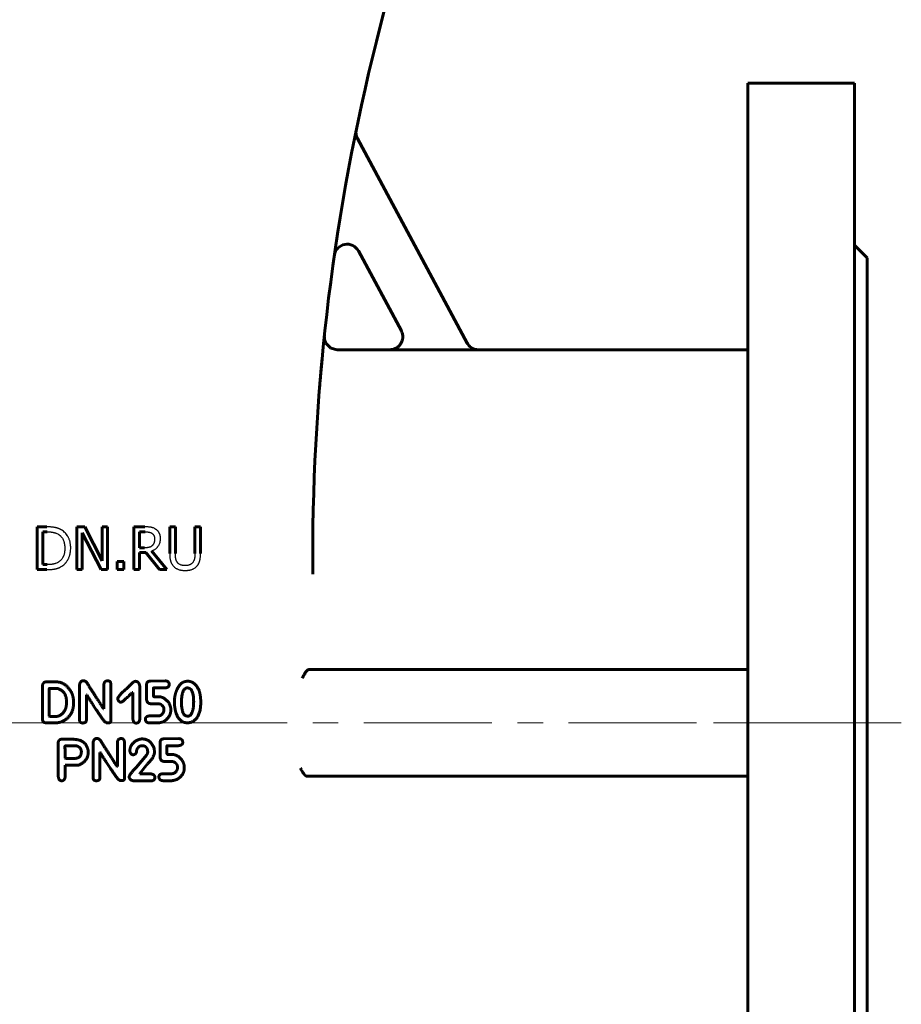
# Model space of a CAD drawing. Header units: millimetres. Extents: x 0 to 594, y 0 to 420.
# Tile 4 of 16: x 237 to 289, y 153 to 211. Entities that reach past the tile are written whole.
import ezdxf

# ---------------------------------------------------------------- set-up
doc = ezdxf.new("R2010")
doc.units = ezdxf.units.MM
for name, pattern in [('K5LT-1', [0]), ('K5LT_AXLED', [12, 7.5, -1.5, 1.5, -1.5]), ('K5LT_BASIC', [0])]:
    doc.linetypes.add(name, pattern=pattern)
doc.layers.add('Системный слой (1)', color=251, linetype='Continuous', true_color=0x6c6c6c)

# ---------------------------------------------------------------- blocks, each defined once
blk = doc.blocks.new('U2')
at = {"layer": 'Системный слой (1)', "color": 143, "linetype": 'K5LT_BASIC', "lineweight": 60, "true_color": 0x33acca}
for p, q in [((255.339, 192.558), (255.338, 192.532)), ((255.338, 192.532), (255.34, 192.478)), ((255.34, 192.581), (255.339, 192.578)), ((255.339, 192.578), (255.339, 192.572)), ((255.339, 192.572), (255.339, 192.558)), ((255.341, 192.593), (255.34, 192.592)), ((255.34, 192.592), (255.34, 192.591)), ((255.34, 192.591), (255.34, 192.59)), ((255.34, 192.59), (255.34, 192.589)), ((255.34, 192.589), (255.34, 192.589)), ((255.34, 192.589), (255.34, 192.589)), ((255.34, 192.589), (255.34, 192.589)), ((255.34, 192.589), (255.34, 192.588)), ((255.34, 192.588), (255.34, 192.587)), ((255.34, 192.587), (255.34, 192.587)), ((255.34, 192.587), (255.34, 192.587)), ((255.34, 192.587), (255.34, 192.586)), ((255.34, 192.586), (255.34, 192.586)), ((255.34, 192.586), (255.34, 192.586)), ((255.34, 192.586), (255.34, 192.586)), ((255.34, 192.586), (255.34, 192.585)), ((255.34, 192.585), (255.34, 192.585)), ((255.34, 192.585), (255.34, 192.584)), ((255.34, 192.584), (255.34, 192.584)), ((255.34, 192.584), (255.34, 192.583)), ((255.34, 192.583), (255.34, 192.581)), ((255.34, 192.478), (255.356, 192.371)), ((255.341, 192.594), (255.341, 192.593)), ((255.341, 192.593), (255.341, 192.593)), ((255.341, 192.593), (255.341, 192.593)), ((255.341, 192.593), (255.341, 192.593)), ((255.341, 192.593), (255.341, 192.593)), ((255.356, 192.371), (255.432, 192.169)), ((255.432, 192.169), (255.721, 191.879)), ((255.721, 191.879), (256.088, 191.783))]:
    blk.add_line(p, q, dxfattribs=at)
blk = doc.blocks.new('U36')
at = {"layer": 'Системный слой (1)', "color": 143, "linetype": 'K5LT_BASIC', "lineweight": 60, "true_color": 0x33acca}
for p, q in [((259.187, 191.783), (256.088, 191.783)), ((280.155, 191.783), (264.371, 191.783))]:
    blk.add_line(p, q, dxfattribs=at)
blk = doc.blocks.new('U42')
at = {"layer": 'Системный слой (1)', "color": 143, "linetype": 'K5LT_BASIC', "lineweight": 60, "true_color": 0x33acca}
for p, q in [((286.405, 207.408), (286.405, 169.908)), ((286.405, 169.908), (286.405, 132.408))]:
    blk.add_line(p, q, dxfattribs=at)
blk = doc.blocks.new('U43')
at = {"layer": 'Системный слой (1)', "color": 143, "linetype": 'K5LT_BASIC', "lineweight": 60, "true_color": 0x33acca}
for p, q in [((280.155, 207.408), (280.155, 169.908)), ((280.155, 169.908), (280.155, 132.408))]:
    blk.add_line(p, q, dxfattribs=at)
blk = doc.blocks.new('U44')
at = {"layer": 'Системный слой (1)', "color": 143, "linetype": 'K5LT_BASIC', "lineweight": 60, "true_color": 0x33acca}
for p, q in [((287.155, 197.158), (287.155, 169.908)), ((287.155, 169.908), (287.155, 142.658))]:
    blk.add_line(p, q, dxfattribs=at)

msp = doc.modelspace()

# ---------------------------------------------------------------- linework, layer by layer
at = {"layer": 'Системный слой (1)', "color": 143, "linetype": 'K5LT_BASIC', "lineweight": 60, "true_color": 0x33acca}
for p, q in [((258.3872, 209.8367), (259.1816, 213.0143)), ((286.405, 207.408), (280.155, 207.408)), ((263.7144, 192.1696), (257.2822, 204.1502)), ((257.3327, 197.5725), (259.8525, 192.8791)), ((287.155, 197.158), (286.405, 197.908)), ((255.3088, 192.2868), (255.3296, 192.4889)), ((255.3342, 192.533), (255.3341, 192.5323)), ((264.3755, 191.774), (259.192, 191.774)), ((239.0726, 181.3976), (238.5033, 181.3976)), ((238.5033, 181.3976), (238.5033, 178.8976)), ((240.8352, 181.3976), (240.8352, 178.8976)), ((241.3072, 181.3976), (240.8352, 181.3976)), ((242.3141, 179.4183), (241.3072, 181.3976)), ((242.6241, 181.3976), (242.3141, 181.3976)), ((242.3141, 181.3976), (242.3141, 179.4183)), ((242.6241, 178.8976), (242.6241, 181.3976)), ((244.1719, 181.3976), (244.1719, 178.8976)), ((244.8161, 181.3976), (244.1719, 181.3976)), ((246.2748, 181.3976), (246.2748, 179.8377)), ((246.607, 181.3976), (246.2748, 181.3976)), ((246.607, 179.8377), (246.607, 181.3976)), ((247.7517, 181.3976), (247.7517, 179.8296)), ((248.0839, 181.3976), (247.7517, 181.3976)), ((248.0839, 179.8377), (248.0839, 181.3976)), ((238.8356, 181.1099), (239.0888, 181.1099)), ((238.8356, 179.1853), (238.8356, 181.1099)), ((241.1451, 181.0532), (242.2513, 178.8976)), ((241.1451, 178.8976), (241.1451, 181.0532)), ((244.5041, 181.1099), (244.8343, 181.1099)), ((244.5041, 180.1699), (244.5041, 181.1099)), ((244.7959, 180.1699), (244.5041, 180.1699)), ((244.5041, 178.8976), (244.5041, 179.8924)), ((244.5041, 179.8924), (244.885, 179.8924)), ((244.885, 179.8924), (245.6751, 178.8976)), ((246.1066, 178.8976), (245.2172, 179.9855)), ((254.655, 178.6329), (254.655, 179.5198)), ((238.5033, 178.8976), (239.0787, 178.8976)), ((239.0888, 179.1853), (238.8356, 179.1853)), ((240.8352, 178.8976), (241.1451, 178.8976)), ((242.2513, 178.8976), (242.6241, 178.8976)), ((243.1954, 179.3757), (243.1954, 178.8976)), ((243.5965, 179.3757), (243.1954, 179.3757)), ((243.1954, 178.8976), (243.5965, 178.8976)), ((243.5965, 178.8976), (243.5965, 179.3757)), ((244.1719, 178.8976), (244.5041, 178.8976)), ((245.6751, 178.8976), (246.1066, 178.8976)), ((254.4622, 173.033), (254.424, 173.033)), ((280.155, 173.033), (254.4622, 173.033)), ((238.8171, 172.0854), (238.8171, 170.1082)), ((239.0636, 172.313), (239.0037, 172.3096)), ((239.6336, 172.313), (239.0636, 172.313)), ((240.993, 172.1487), (240.993, 170.0791)), ((242.419, 172.1384), (242.419, 170.7313)), ((242.8281, 170.0227), (242.8281, 172.1487)), ((244.5196, 170.1271), (244.5196, 172.0665)), ((244.9162, 172.1213), (244.9162, 171.3527)), ((246.0117, 172.3712), (245.1473, 172.361)), ((245.339, 171.9587), (245.9929, 171.9587)), ((239.2159, 171.9142), (239.2108, 170.2983)), ((239.6062, 171.933), (239.2348, 171.933)), ((241.3919, 170.0791), (241.3919, 171.5581)), ((241.3919, 171.5581), (241.4107, 171.5581)), ((244.0797, 171.6916), (244.1173, 171.6916)), ((244.1173, 171.6916), (244.1173, 170.1459)), ((245.3202, 171.517), (245.3202, 171.9399)), ((245.6471, 171.44), (245.3869, 171.44)), ((240.2242, 171.0771), (240.2242, 171.1918)), ((243.4052, 171.1285), (243.4326, 171.1285)), ((246.9681, 171.2842), (246.9595, 171.0908)), ((248.0961, 171.137), (248.0961, 171.1456)), ((239.2108, 170.2983), (239.2296, 170.288)), ((239.2296, 170.288), (239.6062, 170.288)), ((242.419, 170.7313), (242.4001, 170.7313)), ((245.5889, 170.3154), (245.0514, 170.3154)), ((245.9347, 170.7382), (245.9347, 170.6047)), ((246.3387, 170.6423), (246.3387, 170.7296)), ((247.2916, 170.3137), (247.3755, 170.3137)), ((239.0345, 169.908), (239.5583, 169.908)), ((242.6107, 169.9114), (242.6757, 169.9114)), ((245.0805, 169.908), (245.6078, 169.908)), ((239.7294, 168.7328), (239.738, 166.8789)), ((240.4604, 168.9553), (239.9468, 168.9553)), ((240.8404, 168.5616), (240.1557, 168.5616)), ((241.7868, 168.7653), (241.7868, 166.6958)), ((243.2127, 168.7551), (243.2127, 167.348)), ((243.6218, 166.6393), (243.6218, 168.7653)), ((244.6612, 168.5736), (244.7279, 168.5736)), ((245.7099, 168.7379), (245.7099, 167.9694)), ((246.8055, 168.9879), (245.941, 168.9776)), ((246.1139, 168.1337), (246.1139, 168.5565)), ((246.1328, 168.5753), (246.7867, 168.5753)), ((242.1856, 168.1748), (242.2045, 168.1748)), ((242.1856, 166.6958), (242.1856, 168.1748)), ((244.9265, 168.043), (244.3017, 167.2949)), ((244.9847, 168.2141), (244.9847, 168.1936)), ((245.3904, 168.2415), (245.3716, 168.3939)), ((246.4409, 168.0566), (246.1807, 168.0566)), ((240.1471, 167.8478), (240.1659, 167.829)), ((240.1471, 167.4387), (240.9448, 167.4387)), ((240.1471, 166.7557), (240.1471, 167.4387)), ((240.1659, 167.829), (240.688, 167.829)), ((243.2127, 167.348), (243.1939, 167.348)), ((244.5208, 166.944), (244.9744, 167.5038)), ((246.7285, 167.3548), (246.7285, 167.2213)), ((247.1324, 167.259), (247.1324, 167.3463)), ((244.5208, 166.9217), (244.5208, 166.944)), ((245.1644, 166.9217), (244.5208, 166.9217)), ((246.3827, 166.932), (245.8452, 166.932)), ((254.3314, 166.783), (254.3561, 166.783)), ((254.3561, 166.783), (280.155, 166.783)), ((243.4044, 166.528), (243.4695, 166.528)), ((243.9046, 166.7557), (243.9046, 166.7369)), ((244.1785, 166.5143), (245.1644, 166.5143)), ((245.4092, 166.6889), (245.4092, 166.718)), ((245.8743, 166.5246), (246.4015, 166.5246))]:
    msp.add_line(p, q, dxfattribs=at)
at = {"layer": 'Системный слой (1)', "color": 30, "linetype": 'K5LT_AXLED', "lineweight": 18, "true_color": 0xff8000}
for p in [(197.655, 169.908), (278.155, 169.908)]:
    msp.add_line(p, (289.155, 169.908), dxfattribs=at)
at = {"layer": 'Системный слой (1)', "color": 143, "linetype": 'K5LT_BASIC', "lineweight": 60, "true_color": 0x33acca}
for centre, radius, start, end in [((379.655, 179.5198), 125, 165.963757, 180), ((257.943, 204.5049), 0.75, 168.399422, 208.230722), ((256.6719, 197.2177), 0.75, 28.230722, 171.811037), ((379.655, 179.5198), 125, 174.023963, 174.08637), ((254.424, 172.9534), 0.0796, 89.961249, 93.355354)]:
    msp.add_arc(centre, radius, start, end, dxfattribs=at)
for points, knots in [([(259.8478, 192.8877), (259.8511, 192.8816), (259.8543, 192.8754), (259.8595, 192.8651), (259.8615, 192.8609), (259.8685, 192.8463), (259.8732, 192.8357), (259.8857, 192.8058), (259.8929, 192.7862), (259.9094, 192.7346), (259.9174, 192.7021), (259.9294, 192.6355), (259.9332, 192.6013), (259.9362, 192.5323), (259.9354, 192.4975), (259.9292, 192.4285), (259.9238, 192.3944), (259.9085, 192.328), (259.8987, 192.2957), (259.8759, 192.2356), (259.8631, 192.2077), (259.8334, 192.1521), (259.8163, 192.1246), (259.7782, 192.0713), (259.7571, 192.0456), (259.7116, 191.9968), (259.6871, 191.9739), (259.6358, 191.9318), (259.6091, 191.9126), (259.5538, 191.8784), (259.5252, 191.8632), (259.4657, 191.8363), (259.4347, 191.8247), (259.3714, 191.8055), (259.3389, 191.798), (259.2668, 191.7862), (259.227, 191.783), (259.1871, 191.783)], [0, 0, 0, 0, 0.2025211, 0.2025211, 0.3375352, 0.3375352, 0.6750704, 0.6750704, 1.2826337, 1.2826337, 2.2532505, 2.2532505, 3.2520609, 3.2520609, 4.2633578, 4.2633578, 5.2671839, 5.2671839, 6.2447194, 6.2447194, 7.1377223, 7.1377223, 8.0778849, 8.0778849, 9.0438606, 9.0438606, 10.0179668, 10.0179668, 10.9729877, 10.9729877, 11.9127318, 11.9127318, 12.8727501, 12.8727501, 13.8382009, 13.8382009, 15, 15, 15, 15]), ([(264.3706, 191.783), (264.2166, 191.783), (263.9477, 191.8688), (263.7644, 192.0764), (263.7098, 192.1782)], [0, 0, 0, 0, 0.5714281, 1, 1, 1, 1]), ([(255.061, 189.5844), (255.071, 189.7088), (255.081, 189.8297), (255.1006, 190.0641), (255.1102, 190.1776), (255.1292, 190.3974), (255.1385, 190.5035), (255.1477, 190.6071), (255.1478, 190.6083), (255.1505, 190.6381), (255.1532, 190.6691), (255.1619, 190.7666), (255.1682, 190.8358), (255.1747, 190.9074), (255.1752, 190.9128), (255.1774, 190.9368), (255.1791, 190.9552), (255.1814, 190.9802), (255.182, 190.9869), (255.1828, 190.9959), (255.183, 190.9983), (255.1833, 191.0016), (255.1834, 191.0025), (255.1835, 191.0037), (255.1835, 191.004), (255.1836, 191.0047), (255.1836, 191.005), (255.1837, 191.0055), (255.1837, 191.0057), (255.1838, 191.0063), (255.1838, 191.0067), (255.1839, 191.0077), (255.1839, 191.0084), (255.1841, 191.0104), (255.1843, 191.0118), (255.1846, 191.0158), (255.1849, 191.0185), (255.1856, 191.0265), (255.1861, 191.0319), (255.1876, 191.0479), (255.1886, 191.0584), (255.1915, 191.09), (255.1934, 191.1108), (255.1967, 191.1462), (255.1998, 191.179), (255.2012, 191.1936)], [0, 0, 0, 0, 5.1545274, 5.1545274, 10.3090548, 10.3090548, 15.4635821, 15.4635821, 15.5211104, 15.5211104, 17.0208558, 17.0208558, 20.6181095, 20.6181095, 20.9108319, 20.9108319, 21.9254885, 21.9254885, 22.2954221, 22.2954221, 22.4302961, 22.4302961, 22.4794698, 22.4794698, 22.497398, 22.497398, 22.5153263, 22.5153263, 22.52688, 22.52688, 22.5468003, 22.5468003, 22.5850472, 22.5850472, 22.6607442, 22.6607442, 22.8117398, 22.8117398, 23.1129341, 23.1129341, 23.7137292, 23.7137292, 24.9121321, 24.9121321, 25.7726369, 25.7726369, 25.7726369, 25.7726369]), ([(255.1786, 190.9501), (255.1759, 190.9202), (255.1712, 190.8687), (255.1656, 190.8076), (255.1628, 190.7766), (255.156, 190.7014), (255.152, 190.6567), (255.144, 190.566), (255.1399, 190.5199), (255.1354, 190.4684), (255.135, 190.4637), (255.1284, 190.3884), (255.1224, 190.3193), (255.1162, 190.2471)], [0, 0, 0, 0, 1.9147644, 1.9147644, 3.8295287, 3.8295287, 6.5102018, 6.5102018, 9.1908748, 9.1908748, 9.4623628, 9.4623628, 13.4033653, 13.4033653, 13.4033653, 13.4033653]), ([(254.0488, 172.533), (254.0588, 172.552), (254.0806, 172.594), (254.1137, 172.6578), (254.1494, 172.7251), (254.1823, 172.7843), (254.2215, 172.8497), (254.2564, 172.9017), (254.294, 172.9495), (254.3265, 172.9842), (254.3624, 173.0133), (254.3931, 173.0288), (254.4124, 173.0324), (254.4193, 173.0328)], [0, 0, 0, 0, 1.475424, 2.995538, 4.123095, 5.6623467, 6.6709585, 8.3892791, 9.3841459, 10.6383544, 11.8108078, 13.1987887, 14, 14, 14, 14]), ([(254.3314, 166.783), (254.3252, 166.7832), (254.316, 166.784), (254.3036, 166.7864), (254.2943, 166.789), (254.2849, 166.7924), (254.2754, 166.7965), (254.2658, 166.8013), (254.2561, 166.8068), (254.2464, 166.813), (254.2366, 166.8199), (254.2269, 166.8273), (254.2142, 166.8378), (254.1988, 166.852), (254.1838, 166.8673), (254.1724, 166.8799), (254.1591, 166.8954), (254.1464, 166.9112), (254.1345, 166.9271), (254.1279, 166.9361), (254.1156, 166.9535), (254.0991, 166.9782), (254.0776, 167.0126), (254.0616, 167.0397), (254.0479, 167.0638), (254.0346, 167.0876), (254.0196, 167.1152), (254.005, 167.1427), (253.9893, 167.1728), (253.9711, 167.2081), (253.9569, 167.236), (253.9507, 167.2481)], [0, 0, 0, 0, 1.3529044, 2.0257629, 2.6980472, 3.3699693, 4.0451551, 4.7235506, 5.4095081, 6.1019458, 6.7978393, 7.4913856, 8.1777812, 9.5376263, 10.8601333, 11.5078277, 12.1402323, 13.9556879, 14.5260463, 15.0828992, 15.6252642, 17.6969922, 19.5113801, 21.658104, 22.2501257, 23.4715615, 25.5043097, 26.6094187, 27.7553202, 30.1461999, 32, 32, 32, 32])]:
    msp.add_open_spline(points, degree=3, knots=knots, dxfattribs=at)
at = {"layer": 'Системный слой (1)', "color": 7, "linetype": 'K5LT-1'}
for points, knots in [([(259.192, 191.774), (259.2226, 191.774), (259.2837, 191.7779), (259.3467, 191.7897), (259.3945, 191.802), (259.4278, 191.8119), (259.4603, 191.8239), (259.4823, 191.8329), (259.4992, 191.8401), (259.521, 191.8503), (259.5638, 191.8722), (259.5987, 191.8936), (259.6275, 191.914), (259.636, 191.9202), (259.6487, 191.9297), (259.6696, 191.9462), (259.7097, 191.981), (259.7618, 192.0348), (259.8161, 192.1064), (259.854, 192.1705), (259.8797, 192.2249), (259.8922, 192.2567), (259.8994, 192.277), (259.9027, 192.2869), (259.9078, 192.3027), (259.9149, 192.3271), (259.927, 192.3766), (259.934, 192.4211), (259.9373, 192.4573), (259.9382, 192.4687), (259.9394, 192.4872), (259.9403, 192.5144), (259.9399, 192.567), (259.9333, 192.6398), (259.9149, 192.7263), (259.888, 192.8064), (259.8652, 192.8553), (259.8525, 192.8791)], [0, 0, 0, 0, 0.03678033, 0.07356065, 0.07734777, 0.09641942, 0.11549107, 0.11900716, 0.12518356, 0.13753634, 0.14799175, 0.18315273, 0.18689783, 0.19061098, 0.1957793, 0.20611594, 0.22257424, 0.25970581, 0.29561582, 0.33064059, 0.34932299, 0.36800539, 0.37164152, 0.37525828, 0.38070309, 0.3915927, 0.40598111, 0.44214874, 0.44591615, 0.4497897, 0.45592425, 0.46819334, 0.48239064, 0.51917021, 0.55594978, 0.58836887, 0.62078796, 0.62078796, 0.62078796, 0.62078796]), ([(263.7144, 192.1696), (263.7291, 192.1422), (263.7619, 192.0894), (263.8206, 192.0167), (263.8713, 191.9676), (263.9078, 191.9376), (263.9327, 191.9183), (263.975, 191.8889), (264.0247, 191.8603), (264.0751, 191.8367), (264.104, 191.8251), (264.1492, 191.8086), (264.1853, 191.7981), (264.2439, 191.7854), (264.298, 191.7768), (264.3497, 191.774), (264.3755, 191.774)], [0, 0, 0, 0, 0.03728067, 0.07456135, 0.11255235, 0.1220061, 0.13145985, 0.15036735, 0.18388259, 0.20059241, 0.21730223, 0.22120638, 0.25853016, 0.26234301, 0.29341184, 0.32448066, 0.32448066, 0.32448066, 0.32448066]), ([(239.9681, 181.1991), (239.9607, 181.2039), (239.9458, 181.2134), (239.9153, 181.2316), (239.8829, 181.249), (239.8486, 181.2657), (239.8214, 181.278), (239.7934, 181.2898), (239.7647, 181.3011), (239.7352, 181.3118), (239.705, 181.3219), (239.674, 181.3316), (239.6494, 181.3386), (239.6318, 181.3433), (239.6183, 181.3469), (239.6011, 181.3511), (239.5798, 181.356), (239.5585, 181.3603), (239.5372, 181.3644), (239.5092, 181.3692), (239.4602, 181.3766), (239.3861, 181.3852), (239.3063, 181.3912), (239.2384, 181.3945), (239.1852, 181.3963), (239.1298, 181.3974), (239.0918, 181.3976), (239.0726, 181.3976)], [-1.166779, -1.166779, -1.166779, -1.166779, -1.1217425, -1.076706, -0.9866331, -0.9391678, -0.8917026, -0.8442373, -0.7967721, -0.7493068, -0.7018416, -0.6543763, -0.6069111, -0.5922932, -0.5776752, -0.5484394, -0.5192036, -0.4899677, -0.4638705, -0.4377733, -0.385579, -0.2891842, -0.1927895, -0.1445921, -0.0963947, -0.0481974, 0, 0, 0, 0]), ([(240.4745, 180.1456), (240.4745, 180.1628), (240.4741, 180.197), (240.4721, 180.2476), (240.4687, 180.2973), (240.4626, 180.3598), (240.4521, 180.4337), (240.4354, 180.516), (240.4146, 180.5933), (240.3914, 180.662), (240.3662, 180.7242), (240.3396, 180.7803), (240.3105, 180.8341), (240.2872, 180.8722), (240.2495, 180.9297), (240.1931, 181.0044), (240.1003, 181.0999), (240.022, 181.1624), (239.9763, 181.1936), (239.9681, 181.1991)], [-0.38782327, -0.38782327, -0.38782327, -0.38782327, -0.37398238, -0.36014148, -0.34630059, -0.33245969, -0.30671926, -0.28097883, -0.25674228, -0.23250574, -0.21223913, -0.19197252, -0.17172783, -0.15148315, -0.14710885, -0.10224518, -0.05577027, -0.00994201, 0, 0, 0, 0]), ([(245.4523, 181.2659), (245.4383, 181.275), (245.41, 181.2921), (245.3782, 181.3086), (245.3335, 181.3297), (245.2893, 181.347), (245.2334, 181.3629), (245.2045, 181.3692), (245.1873, 181.3724), (245.1801, 181.3736), (245.1657, 181.3759), (245.1433, 181.3792), (245.1066, 181.3839), (245.0437, 181.3902), (244.9471, 181.3961), (244.8622, 181.3976), (244.8161, 181.3976)], [-0.26418863, -0.26418863, -0.26418863, -0.26418863, -0.24305454, -0.22192045, -0.21766903, -0.17794004, -0.15861334, -0.13928663, -0.13787325, -0.13504648, -0.12939294, -0.11808587, -0.10539836, -0.08266524, -0.04248276, 0, 0, 0, 0]), ([(245.7359, 180.7189), (245.7359, 180.7273), (245.7357, 180.744), (245.7347, 180.7687), (245.7331, 180.7929), (245.7303, 180.8232), (245.7254, 180.8589), (245.7176, 180.8984), (245.7079, 180.9353), (245.6968, 180.9692), (245.684, 181.001), (245.6722, 181.0257), (245.662, 181.0446), (245.6515, 181.0626), (245.6377, 181.0846), (245.6199, 181.11), (245.6056, 181.1283), (245.5825, 181.1562), (245.5469, 181.1939), (245.498, 181.2348), (245.4643, 181.2582), (245.4523, 181.2659)], [-0.31719631, -0.31719631, -0.31719631, -0.31719631, -0.30693135, -0.29666638, -0.28640141, -0.27613645, -0.25715825, -0.23818006, -0.22041225, -0.20264445, -0.18577006, -0.16889567, -0.16075652, -0.15261737, -0.13633908, -0.12006079, -0.10378249, -0.09956107, -0.06278305, -0.02173318, 0, 0, 0, 0]), ([(239.0888, 181.1099), (239.1019, 181.1099), (239.1279, 181.1098), (239.1661, 181.1089), (239.2033, 181.1075), (239.2379, 181.1056), (239.27, 181.1034), (239.2999, 181.1007), (239.3289, 181.0976), (239.356, 181.0942), (239.3812, 181.0906), (239.4047, 181.0867), (239.4275, 181.0825), (239.4456, 181.0788), (239.4594, 181.0757), (239.4721, 181.0727), (239.4879, 181.0688), (239.5066, 181.0637), (239.5253, 181.0583), (239.5438, 181.0526), (239.5683, 181.0444), (239.5939, 181.0351), (239.6443, 181.015), (239.6947, 180.9911), (239.7368, 180.9674), (239.7493, 180.96)], [-0.20022346, -0.20022346, -0.20022346, -0.20022346, -0.19134866, -0.18247387, -0.17359908, -0.16472429, -0.15683988, -0.14895548, -0.14107107, -0.13318667, -0.12614956, -0.11911245, -0.11207534, -0.10503823, -0.10187938, -0.09872053, -0.09240284, -0.08608514, -0.07976745, -0.07344975, -0.06713206, -0.05449667, -0.04687042, -0.01397339, 0, 0, 0, 0]), ([(239.7493, 180.96), (239.7629, 180.9517), (239.7895, 180.9342), (239.8173, 180.9134), (239.8554, 180.8824), (239.9015, 180.8393), (239.959, 180.7702), (240.0087, 180.6924), (240.0495, 180.6077), (240.0731, 180.5406), (240.0934, 180.4695), (240.1106, 180.3916), (240.1213, 180.3046), (240.1255, 180.244), (240.127, 180.2131), (240.1279, 180.1816), (240.1281, 180.1603), (240.1281, 180.1496)], [-0.37495521, -0.37495521, -0.37495521, -0.37495521, -0.3545382, -0.33412118, -0.32987471, -0.29045206, -0.2510413, -0.21163054, -0.17086428, -0.13311268, -0.12570384, -0.08384875, -0.04199366, -0.03149525, -0.02099683, -0.01049842, 0, 0, 0, 0]), ([(244.8343, 181.1099), (244.8428, 181.1099), (244.8596, 181.1098), (244.8842, 181.1093), (244.9082, 181.1085), (244.9305, 181.1074), (244.9511, 181.106), (244.9703, 181.1044), (244.9889, 181.1025), (245.0063, 181.1005), (245.0225, 181.0983), (245.0425, 181.0952), (245.0655, 181.0911), (245.0909, 181.0853), (245.1144, 181.0788), (245.1373, 181.0714), (245.1546, 181.0648), (245.1812, 181.0535), (245.2056, 181.0411), (245.2261, 181.0284), (245.2314, 181.0248)], [-0.17270588, -0.17270588, -0.17270588, -0.17270588, -0.1646418, -0.15657773, -0.14851365, -0.14044957, -0.1333003, -0.12615102, -0.11900174, -0.11185247, -0.10548831, -0.09912416, -0.08639585, -0.07500661, -0.06361737, -0.05222814, -0.0408389, -0.03671326, -0.00980915, 0, 0, 0, 0]), ([(245.2172, 179.9855), (245.2268, 179.9891), (245.2458, 179.9965), (245.2736, 180.0084), (245.3008, 180.0209), (245.3347, 180.038), (245.3744, 180.0603), (245.4337, 180.0987), (245.4872, 180.1414), (245.5354, 180.1882), (245.5784, 180.2357), (245.6157, 180.2853), (245.6459, 180.336), (245.6712, 180.3851), (245.6974, 180.4507), (245.7135, 180.5111), (245.7231, 180.5604), (245.7288, 180.5965), (245.7332, 180.641), (245.7351, 180.676), (245.7358, 180.7004), (245.7359, 180.7128), (245.7359, 180.7189)], [-0.24280359, -0.24280359, -0.24280359, -0.24280359, -0.23546189, -0.22812018, -0.22077847, -0.21343676, -0.19984187, -0.18624697, -0.15905717, -0.14612865, -0.13320013, -0.1084105, -0.09758135, -0.0867522, -0.06509391, -0.04291744, -0.03981712, -0.02817758, -0.01653803, -0.00826901, -0.00413451, 0, 0, 0, 0]), ([(245.2314, 181.0248), (245.238, 181.0204), (245.2508, 181.0112), (245.2639, 181.0004), (245.2815, 180.9848), (245.302, 180.9639), (245.327, 180.9311), (245.3441, 180.9014), (245.3556, 180.8759), (245.3659, 180.8498), (245.3727, 180.8271), (245.3803, 180.7951), (245.3863, 180.7603), (245.3892, 180.7207), (245.3894, 180.6977), (245.3894, 180.6926)], [-0.13391048, -0.13391048, -0.13391048, -0.13391048, -0.12573135, -0.11755222, -0.11589414, -0.1005606, -0.08568482, -0.0704974, -0.06290369, -0.05530998, -0.04031277, -0.03799705, -0.02133731, -0.00467757, 0, 0, 0, 0]), ([(245.3894, 180.6926), (245.3894, 180.685), (245.3893, 180.67), (245.3885, 180.6477), (245.3871, 180.6259), (245.3853, 180.6052), (245.383, 180.5856), (245.3794, 180.5608), (245.374, 180.5318), (245.3659, 180.4992), (245.3568, 180.4699), (245.3465, 180.4429), (245.3317, 180.4101), (245.31, 180.372), (245.2848, 180.3386), (245.2633, 180.3149), (245.253, 180.3046), (245.2476, 180.2996)], [-0.15370101, -0.15370101, -0.15370101, -0.15370101, -0.1468901, -0.14007919, -0.13326827, -0.12645736, -0.12020093, -0.1139445, -0.10143164, -0.0898034, -0.07817516, -0.06775441, -0.05733367, -0.03709753, -0.01686139, -0.0084307, 0, 0, 0, 0]), ([(240.1281, 180.1496), (240.1281, 180.1357), (240.1278, 180.1079), (240.1264, 180.067), (240.1241, 180.0269), (240.121, 179.9892), (240.1171, 179.9536), (240.1111, 179.9088), (240.102, 179.8567), (240.0886, 179.7986), (240.0736, 179.7474), (240.0572, 179.7011), (240.0397, 179.6594), (240.0203, 179.6198), (239.9922, 179.5695), (239.9511, 179.509), (239.893, 179.4425), (239.8343, 179.3904), (239.7948, 179.3617), (239.7796, 179.3514)], [-0.45249502, -0.45249502, -0.45249502, -0.45249502, -0.43604703, -0.41959905, -0.40315106, -0.38670308, -0.37172845, -0.35675382, -0.32680457, -0.29925986, -0.27171516, -0.24785009, -0.22398503, -0.20048495, -0.17698488, -0.12998472, -0.07942175, -0.0295988, 0, 0, 0, 0]), ([(239.964, 179.0982), (239.9994, 179.1216), (240.0367, 179.1497), (240.1044, 179.2087), (240.1414, 179.2457), (240.1769, 179.2866), (240.1913, 179.3035), (240.2165, 179.3349), (240.2507, 179.3817), (240.2825, 179.4313), (240.3069, 179.4731), (240.3302, 179.516), (240.3576, 179.5716), (240.3863, 179.6399), (240.4106, 179.7092), (240.4254, 179.7607), (240.4448, 179.8379), (240.4649, 179.9453), (240.4738, 180.0649), (240.4745, 180.1337), (240.4745, 180.1456)], [-0.45731574, -0.45731574, -0.45731574, -0.45731574, -0.40520582, -0.39975935, -0.34688744, -0.34136515, -0.33427765, -0.32010264, -0.29322973, -0.26561826, -0.25181253, -0.2380068, -0.21039533, -0.18278387, -0.15602537, -0.12926687, -0.12405362, -0.06929527, -0.01191105, 0, 0, 0, 0]), ([(245.2476, 180.2996), (245.2419, 180.2938), (245.2301, 180.2828), (245.2165, 180.2715), (245.1964, 180.2561), (245.1687, 180.2378), (245.133, 180.2202), (245.1026, 180.2087), (245.083, 180.2025), (245.067, 180.1982), (245.0549, 180.1953), (245.0426, 180.1927), (245.0265, 180.1895), (245.0065, 180.1859), (244.9771, 180.1813), (244.9103, 180.173), (244.847, 180.1699), (244.7959, 180.1699)], [-0.13871882, -0.13871882, -0.13871882, -0.13871882, -0.13115313, -0.12358744, -0.12200432, -0.10715204, -0.09206096, -0.08451542, -0.07696988, -0.07326867, -0.06956746, -0.06586626, -0.06216505, -0.05525945, -0.04835384, -0.03702875, 0, 0, 0, 0]), ([(246.2748, 179.8377), (246.2748, 179.8225), (246.275, 179.7925), (246.2762, 179.7483), (246.2782, 179.7052), (246.2809, 179.6649), (246.2842, 179.6274), (246.2893, 179.5804), (246.2955, 179.5366), (246.3027, 179.4958), (246.3083, 179.4675), (246.3145, 179.4401), (246.321, 179.4144), (246.3277, 179.3902), (246.3346, 179.3676), (246.3422, 179.3454), (246.3503, 179.3238), (246.3589, 179.3026), (246.3712, 179.2751), (246.3946, 179.2287), (246.4336, 179.1665), (246.4777, 179.1127), (246.506, 179.0836), (246.5138, 179.0759)], [-0.21162953, -0.21162953, -0.21162953, -0.21162953, -0.20252908, -0.19342863, -0.18432817, -0.17522772, -0.16707082, -0.15891391, -0.14260009, -0.13523872, -0.12787736, -0.12051599, -0.11315462, -0.10653864, -0.09992265, -0.09330667, -0.08669068, -0.08019323, -0.07369577, -0.06070085, -0.03504743, -0.00939402, 0, 0, 0, 0]), ([(246.7144, 179.3332), (246.7079, 179.343), (246.6956, 179.363), (246.6835, 179.3859), (246.6721, 179.4093), (246.6616, 179.4334), (246.6525, 179.4584), (246.6468, 179.4757), (246.6429, 179.4888), (246.6379, 179.5067), (246.6335, 179.5251), (246.6304, 179.5401), (246.6281, 179.5524), (246.6249, 179.5707), (246.6218, 179.5907), (246.6191, 179.6117), (246.6166, 179.6331), (246.6137, 179.6628), (246.6108, 179.7017), (246.609, 179.7375), (246.608, 179.7673), (246.6074, 179.7902), (246.6071, 179.8137), (246.607, 179.8296), (246.607, 179.8377)], [-0.56351776, -0.56351776, -0.56351776, -0.56351776, -0.5199182, -0.47631863, -0.46730318, -0.4231448, -0.37898642, -0.36985975, -0.35633753, -0.32929308, -0.30224864, -0.28872642, -0.2752042, -0.25829322, -0.22447126, -0.20756028, -0.1906493, -0.15682734, -0.1176205, -0.07841367, -0.05881025, -0.03920683, -0.01960342, 0, 0, 0, 0]), ([(247.7517, 179.8296), (247.7517, 179.8195), (247.7516, 179.7996), (247.751, 179.7702), (247.7501, 179.7416), (247.7488, 179.7139), (247.7471, 179.6872), (247.7444, 179.6527), (247.7412, 179.6217), (247.7375, 179.594), (247.7349, 179.5764), (247.7321, 179.5593), (247.7291, 179.5428), (247.7257, 179.5269), (247.7221, 179.5115), (247.7182, 179.4964), (247.7138, 179.4814), (247.7091, 179.4666), (247.7023, 179.4471), (247.6959, 179.4307), (247.682, 179.3985), (247.6664, 179.3682), (247.6495, 179.341), (247.6443, 179.3332)], [-0.14283846, -0.14283846, -0.14283846, -0.14283846, -0.13634641, -0.12985435, -0.12336229, -0.11687023, -0.11037817, -0.10388611, -0.090902, -0.08585276, -0.08080352, -0.07575428, -0.07070504, -0.06589186, -0.06107868, -0.0562655, -0.05145232, -0.04663914, -0.04182596, -0.0321996, -0.03013149, -0.00881065, 0, 0, 0, 0]), ([(247.8449, 179.0759), (247.8551, 179.0857), (247.875, 179.1058), (247.8954, 179.1293), (247.9147, 179.1534), (247.9331, 179.1782), (247.9498, 179.204), (247.9606, 179.222), (247.9682, 179.2353), (247.9769, 179.2515), (247.9858, 179.2693), (247.9967, 179.2925), (248.0098, 179.3239), (248.0215, 179.3572), (248.0297, 179.3842), (248.0373, 179.4115), (248.0456, 179.4453), (248.054, 179.4854), (248.0625, 179.5329), (248.0703, 179.588), (248.0768, 179.6508), (248.0803, 179.7028), (248.0822, 179.7442), (248.0832, 179.7753), (248.0838, 179.8064), (248.0839, 179.8272), (248.0839, 179.8377)], [-0.32898042, -0.32898042, -0.32898042, -0.32898042, -0.31194806, -0.29491571, -0.2913852, -0.27452483, -0.25766446, -0.25425935, -0.24922091, -0.23914403, -0.23219535, -0.22524667, -0.20822111, -0.19119555, -0.18268277, -0.17416999, -0.15714443, -0.14108142, -0.12501841, -0.09933697, -0.07450272, -0.04966848, -0.03725136, -0.02483424, -0.01241712, 0, 0, 0, 0]), ([(239.0787, 178.8976), (239.0946, 178.8976), (239.1264, 178.8978), (239.173, 178.8986), (239.2184, 178.8999), (239.2624, 178.9017), (239.3048, 178.904), (239.3595, 178.9078), (239.4142, 178.9129), (239.4684, 178.9195), (239.511, 178.9258), (239.5448, 178.9316), (239.5708, 178.9366), (239.5875, 178.9401), (239.6018, 178.9433), (239.6179, 178.9472), (239.6353, 178.9517), (239.6542, 178.9569), (239.6745, 178.9629), (239.71, 178.9743), (239.7608, 178.993), (239.843, 179.0288), (239.9106, 179.0652), (239.9577, 179.0942), (239.964, 179.0982)], [-0.80240266, -0.80240266, -0.80240266, -0.80240266, -0.7702862, -0.73816973, -0.70605327, -0.67393681, -0.64182034, -0.60970388, -0.54547095, -0.50639453, -0.46731812, -0.42824171, -0.4087035, -0.38916529, -0.37678837, -0.36441145, -0.33965761, -0.3229278, -0.30619798, -0.27682892, -0.21263671, -0.14844449, -0.02006007, 0, 0, 0, 0]), ([(239.7796, 179.3514), (239.7657, 179.3417), (239.7374, 179.3231), (239.705, 179.3046), (239.657, 179.2797), (239.6195, 179.2634), (239.5794, 179.2491), (239.562, 179.2433), (239.5403, 179.2366), (239.5154, 179.2298), (239.4912, 179.2238), (239.4656, 179.2183), (239.4293, 179.2114), (239.3917, 179.2053), (239.3526, 179.2001), (239.3226, 179.1967), (239.2919, 179.1937), (239.2576, 179.1909), (239.2194, 179.1885), (239.1769, 179.1867), (239.1333, 179.1855), (239.1037, 179.1853), (239.0888, 179.1853)], [-0.21232067, -0.21232067, -0.21232067, -0.21232067, -0.19598524, -0.17964981, -0.17626734, -0.14358123, -0.14019739, -0.13545584, -0.12597275, -0.1185366, -0.11110045, -0.10264083, -0.09418122, -0.07726198, -0.06880236, -0.06034274, -0.05188312, -0.0434235, -0.03256763, -0.02171175, -0.01085588, 0, 0, 0, 0]), ([(246.5138, 179.0759), (246.5243, 179.0655), (246.5458, 179.0453), (246.5708, 179.0246), (246.6086, 178.9956), (246.6388, 178.9757), (246.6717, 178.9571), (246.686, 178.9493), (246.7103, 178.9368), (246.7599, 178.9142), (246.8191, 178.893), (246.884, 178.8758), (246.9349, 178.8651), (246.9879, 178.8566), (247.0353, 178.8513), (247.0761, 178.8481), (247.1095, 178.8463), (247.1437, 178.8452), (247.1667, 178.8449), (247.1783, 178.8449)], [-0.52943991, -0.52943991, -0.52943991, -0.52943991, -0.49352052, -0.45760113, -0.45013939, -0.37746363, -0.36991862, -0.35944188, -0.33848839, -0.30494525, -0.23137485, -0.19458965, -0.15780445, -0.12101925, -0.08423405, -0.06317554, -0.04211702, -0.02105851, 0, 0, 0, 0]), ([(247.1783, 179.1286), (247.1702, 179.1286), (247.1539, 179.1288), (247.1299, 179.1296), (247.1064, 179.1311), (247.0842, 179.133), (247.0632, 179.1355), (247.0366, 179.1392), (246.9935, 179.1472), (246.9396, 179.1621), (246.884, 179.1849), (246.8361, 179.2116), (246.7935, 179.2428), (246.756, 179.2784), (246.7306, 179.3095), (246.7176, 179.3284), (246.7144, 179.3332)], [-0.26633749, -0.26633749, -0.26633749, -0.26633749, -0.256398, -0.24645851, -0.23651901, -0.22657952, -0.21746901, -0.2083585, -0.19013748, -0.15635455, -0.12595328, -0.09639447, -0.0672102, -0.03802594, -0.0094078, 0, 0, 0, 0]), ([(247.6443, 179.3332), (247.6397, 179.3263), (247.6302, 179.3127), (247.6187, 179.2985), (247.6014, 179.2786), (247.5767, 179.2539), (247.5433, 179.228), (247.5138, 179.2092), (247.4906, 179.1963), (247.4703, 179.1865), (247.4536, 179.1792), (247.4371, 179.1725), (247.4164, 179.1649), (247.3928, 179.1574), (247.3561, 179.1473), (247.3225, 179.1404), (247.2679, 179.1325), (247.2262, 179.1291), (247.1875, 179.1286), (247.1783, 179.1286)], [-0.17568122, -0.17568122, -0.17568122, -0.17568122, -0.16663651, -0.15759181, -0.15569017, -0.13770429, -0.11919677, -0.10994301, -0.10068925, -0.09156104, -0.08699694, -0.08243284, -0.0738388, -0.06524476, -0.05833907, -0.03710126, -0.03302025, -0.00770143, 0, 0, 0, 0]), ([(247.1783, 178.8449), (247.1907, 178.8449), (247.2151, 178.8452), (247.2512, 178.8463), (247.2864, 178.8482), (247.3195, 178.8507), (247.3505, 178.8538), (247.3895, 178.8586), (247.426, 178.8645), (247.4603, 178.8714), (247.4841, 178.8768), (247.5074, 178.8828), (247.5502, 178.895), (247.5893, 178.9093), (247.6268, 178.9257), (247.6514, 178.9373), (247.6718, 178.9479), (247.712, 178.9705), (247.7655, 179.0054), (247.8159, 179.0478), (247.8419, 179.0729), (247.8449, 179.0759)], [-0.2182194, -0.2182194, -0.2182194, -0.2182194, -0.20937849, -0.20053758, -0.19169666, -0.18285575, -0.17486161, -0.16686747, -0.15087919, -0.14358699, -0.13629478, -0.12900258, -0.12171038, -0.09482189, -0.08809977, -0.08137765, -0.06793341, -0.06511083, -0.03539976, -0.00412282, 0, 0, 0, 0])]:
    msp.add_open_spline(points, degree=3, knots=knots, dxfattribs=at)
at = {"layer": 'Системный слой (1)', "color": 143, "linetype": 'K5LT_BASIC', "lineweight": 60, "true_color": 0x33acca}
for points in [[(239.0037, 172.3096), (238.8479, 172.3027), (238.8171, 172.0854)], [(240.5186, 171.6951), (240.1608, 172.313), (239.6336, 172.313)], [(241.2207, 172.3849), (241.0341, 172.3849), (240.993, 172.1487)], [(241.5545, 172.0426), (241.3919, 172.3849), (241.2207, 172.3849)], [(242.4001, 170.7313), (241.9414, 171.4571), (241.5545, 172.0426)], [(242.6466, 172.3764), (242.419, 172.3764), (242.419, 172.1384)], [(242.8281, 172.1487), (242.8281, 172.3764), (242.6466, 172.3764)], [(243.799, 171.9638), (243.2272, 171.4674), (243.2272, 171.3253)], [(244.268, 172.3473), (244.1533, 172.3473), (243.799, 171.9638)], [(244.5196, 172.0665), (244.4717, 172.3473), (244.268, 172.3473)], [(245.1473, 172.361), (244.9162, 172.361), (244.9162, 172.1213)], [(245.3202, 171.9399), (245.3202, 171.9553), (245.339, 171.9587)], [(245.9929, 171.9587), (246.2514, 171.9844), (246.2514, 172.1607)], [(246.2428, 172.1692), (246.2428, 172.3712), (246.0117, 172.3712)], [(246.2514, 172.1607), (246.2514, 172.1692), (246.2428, 172.1692)], [(247.052, 172.2925), (246.8722, 172.1983), (246.7173, 171.8936)], [(247.3104, 171.9604), (247.0194, 171.9604), (246.9681, 171.2842)], [(247.3019, 172.3575), (247.1444, 172.3301), (247.052, 172.2925)], [(248.0037, 171.8029), (247.7555, 172.3575), (247.3019, 172.3575)], [(247.6802, 171.1456), (247.6802, 171.9604), (247.3104, 171.9604)], [(239.2348, 171.933), (239.2159, 171.9296), (239.2159, 171.9142)], [(239.7483, 171.9142), (239.6593, 171.933), (239.6062, 171.933)], [(240.2242, 171.1918), (240.2242, 171.7242), (239.7483, 171.9142)], [(240.6418, 171.0771), (240.6418, 171.4537), (240.5186, 171.6951)], [(241.4107, 171.5581), (241.6418, 171.1678), (242.1999, 170.3428)], [(243.4326, 171.1285), (243.5199, 171.1302), (244.0797, 171.6916)], [(245.3869, 171.44), (245.3202, 171.44), (245.3202, 171.517)], [(246.2223, 171.0942), (245.945, 171.44), (245.6471, 171.44)], [(246.7173, 171.8936), (246.5624, 171.5889), (246.5521, 171.1644)], [(248.0961, 171.1456), (248.0961, 171.4469), (248.0037, 171.8029)], [(239.976, 169.985), (240.6418, 170.3342), (240.6418, 171.0771)], [(240.1283, 170.6406), (240.2242, 170.8152), (240.2242, 171.0771)], [(243.2272, 171.3253), (243.2734, 171.1285), (243.4052, 171.1285)], [(244.9162, 171.3527), (244.9162, 171.036), (245.1661, 171.036)], [(245.1661, 171.036), (245.7327, 171.0343), (245.7327, 171.0069)], [(245.7327, 171.0069), (245.9347, 170.8854), (245.9347, 170.7382)], [(246.3387, 170.7296), (246.3387, 170.8631), (246.2223, 171.0942)], [(246.5521, 171.1644), (246.5521, 170.8084), (246.6531, 170.4626)], [(246.9595, 171.0908), (246.9972, 170.3137), (247.2916, 170.3137)], [(247.3755, 170.3137), (247.5758, 170.3137), (247.6613, 170.8221)], [(247.5039, 169.9439), (248.0961, 170.1442), (248.0961, 171.137)], [(247.6613, 170.8221), (247.6802, 171.0497), (247.6802, 171.1456)], [(239.6062, 170.288), (239.9006, 170.288), (240.1283, 170.6406)], [(242.1999, 170.3428), (242.4772, 169.9114), (242.6107, 169.9114)], [(245.0514, 170.3154), (244.8494, 170.2811), (244.8494, 170.1339)], [(245.9347, 170.6047), (245.8388, 170.3154), (245.5889, 170.3154)], [(245.9056, 169.9799), (246.3387, 170.2469), (246.3387, 170.6423)], [(246.6531, 170.4626), (246.8739, 169.9165), (247.3019, 169.9165)], [(238.8171, 170.1082), (238.8256, 169.9336), (239.0345, 169.908)], [(239.5583, 169.908), (239.7106, 169.908), (239.976, 169.985)], [(240.993, 170.0791), (240.993, 169.9045), (241.1831, 169.9045)], [(241.1831, 169.9045), (241.3919, 169.9045), (241.3919, 170.0791)], [(242.6757, 169.9114), (242.8281, 169.9114), (242.8281, 170.0227)], [(244.1173, 170.1459), (244.1482, 169.8926), (244.3142, 169.9011)], [(244.3142, 169.9011), (244.4991, 169.9011), (244.5196, 170.1271)], [(244.8494, 170.1339), (244.8494, 169.9268), (245.0805, 169.908)], [(245.6078, 169.908), (245.6848, 169.908), (245.9056, 169.9799)], [(247.3019, 169.9165), (247.4217, 169.9165), (247.5039, 169.9439)], [(239.9468, 168.9553), (239.7774, 168.9553), (239.7294, 168.7328)], [(240.1557, 168.5616), (240.1368, 168.5582), (240.1368, 168.5411)], [(240.1368, 168.5411), (240.1471, 167.9711), (240.1471, 167.8478)], [(241.3085, 168.6934), (241.1006, 168.9605), (240.4604, 168.9553)], [(241.0971, 168.2193), (241.0971, 168.4469), (240.8404, 168.5616)], [(241.496, 168.1713), (241.5165, 168.4264), (241.3085, 168.6934)], [(242.0145, 169.0016), (241.8279, 169.0016), (241.7868, 168.7653)], [(242.3483, 168.6592), (242.1856, 169.0016), (242.0145, 169.0016)], [(243.1939, 167.348), (242.7351, 168.0738), (242.3483, 168.6592)], [(243.4404, 168.993), (243.2127, 168.993), (243.2127, 168.7551)], [(243.6218, 168.7653), (243.6218, 168.993), (243.4404, 168.993)], [(244.4164, 168.9228), (243.9422, 168.6849), (243.9422, 168.2706)], [(244.3394, 168.3083), (244.4301, 168.5736), (244.6612, 168.5736)], [(244.6612, 168.9707), (244.5619, 168.9707), (244.4164, 168.9228)], [(245.3716, 168.3939), (245.1576, 168.9707), (244.6612, 168.9707)], [(244.7279, 168.5736), (244.9847, 168.5154), (244.9847, 168.2141)], [(245.941, 168.9776), (245.7099, 168.9776), (245.7099, 168.7379)], [(246.1139, 168.5565), (246.1139, 168.5719), (246.1328, 168.5753)], [(246.7867, 168.5753), (247.0451, 168.601), (247.0451, 168.7773)], [(247.0366, 168.7859), (247.0366, 168.9879), (246.8055, 168.9879)], [(247.0451, 168.7773), (247.0451, 168.7859), (247.0366, 168.7859)], [(240.688, 167.829), (241.0971, 167.829), (241.0971, 168.2193)], [(240.9448, 167.4387), (241.496, 167.6783), (241.496, 168.1713)], [(242.2045, 168.1748), (242.4356, 167.7845), (242.9936, 166.9594)], [(243.9422, 168.2706), (243.9765, 168.043), (244.1511, 168.043)], [(244.1511, 168.043), (244.1665, 168.0532), (244.1973, 168.0532)], [(244.1973, 168.0532), (244.3394, 168.1029), (244.3394, 168.3083)], [(244.9847, 168.1936), (244.9847, 168.1303), (244.9265, 168.043)], [(244.9744, 167.5038), (245.3904, 167.918), (245.3904, 168.2415)], [(245.7099, 167.9694), (245.7099, 167.6527), (245.9599, 167.6527)], [(246.1807, 168.0566), (246.1139, 168.0566), (246.1139, 168.1337)], [(247.016, 167.7109), (246.7387, 168.0566), (246.4409, 168.0566)], [(245.9599, 167.6527), (246.5265, 167.651), (246.5265, 167.6236)], [(246.5265, 167.6236), (246.7285, 167.502), (246.7285, 167.3548)], [(247.1324, 167.3463), (247.1324, 167.4798), (247.016, 167.7109)], [(239.738, 166.8789), (239.738, 166.5178), (239.9468, 166.5178)], [(242.9936, 166.9594), (243.2709, 166.528), (243.4044, 166.528)], [(244.3017, 167.2949), (243.9046, 166.8789), (243.9046, 166.7557)], [(245.4092, 166.718), (245.4092, 166.8926), (245.1644, 166.9217)], [(245.8452, 166.932), (245.6432, 166.8978), (245.6432, 166.7506)], [(246.7285, 167.2213), (246.6326, 166.932), (246.3827, 166.932)], [(246.6994, 166.5965), (247.1324, 166.8635), (247.1324, 167.259)], [(239.9468, 166.5178), (240.1249, 166.5178), (240.1471, 166.7557)], [(241.7868, 166.6958), (241.7868, 166.5212), (241.9768, 166.5212)], [(241.9768, 166.5212), (242.1856, 166.5212), (242.1856, 166.6958)], [(243.4695, 166.528), (243.6218, 166.528), (243.6218, 166.6393)], [(243.9046, 166.7369), (243.9148, 166.552), (244.1785, 166.5143)], [(245.1644, 166.5143), (245.3733, 166.5092), (245.4092, 166.6889)], [(245.6432, 166.7506), (245.6432, 166.5434), (245.8743, 166.5246)], [(246.4015, 166.5246), (246.4785, 166.5246), (246.6994, 166.5965)]]:
    msp.add_open_spline(points, degree=2, dxfattribs=at)

# ---------------------------------------------------------------- block references
at = {"layer": 'Системный слой (1)'}
for name in ['U43', 'U42', 'U44', 'U2', 'U36']:
    msp.add_blockref(name, (0, 0), dxfattribs=at)

doc.saveas('drawing.dxf')
